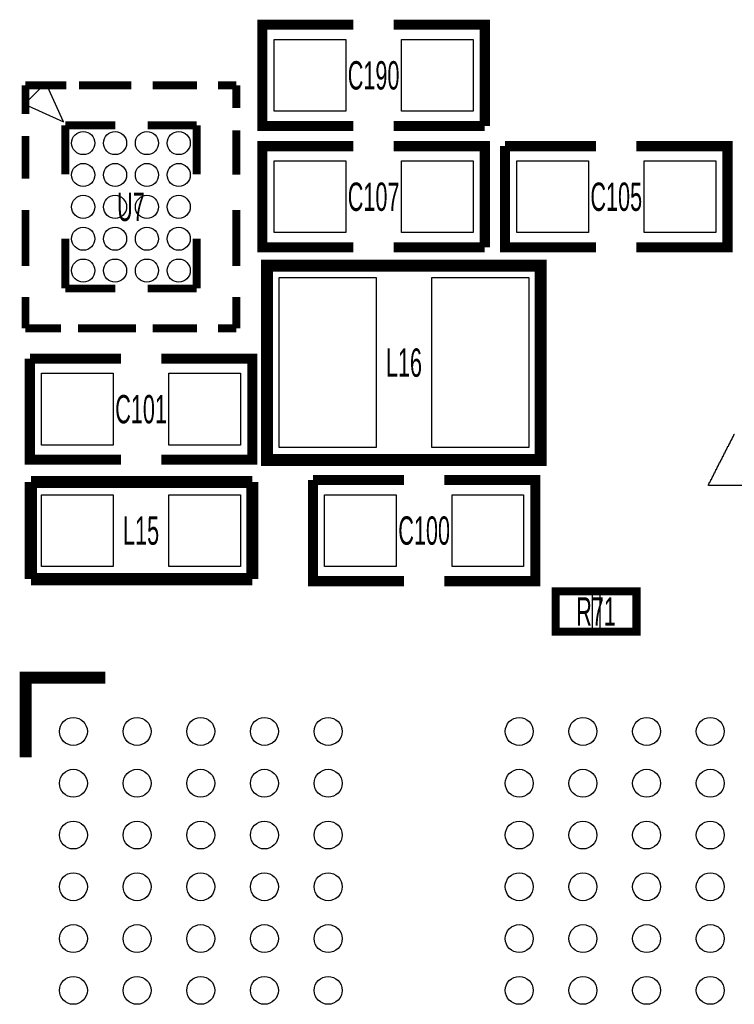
# Model space of a CAD drawing. Extents: x -11 to 103, y 0 to 58.
# Tile 7 of 16: x 40 to 49, y 31 to 43. Entities that reach past the tile are written whole.
import ezdxf
from ezdxf.enums import TextEntityAlignment as Align

# ---------------------------------------------------------------- set-up
doc = ezdxf.new("R2010")
doc.units = 0
for name, color, linetype in [('BG_SILKSCREEN_TOP', 7, 'CONTINUOUS'), ('PG_SILKSCREEN_TOP', 253, 'CONTINUOUS'), ('PIN_SOLDERMASK_TOP', 92, 'CONTINUOUS'), ('RD_SILKSCREEN_TOP', 30, 'CONTINUOUS')]:
    doc.layers.add(name, color=color, linetype=linetype)

msp = doc.modelspace()

# ---------------------------------------------------------------- linework, layer by layer
at = {"layer": 'BG_SILKSCREEN_TOP'}
msp.add_lwpolyline([(53.198751, 37.396826), (48.401275, 37.396826), (48.401275, 37.40785), (48.406507, 37.40785), (48.406507, 37.418315), (48.411765, 37.418315), (48.411765, 37.428805), (48.416997, 37.428805), (48.416997, 37.439295), (48.422255, 37.439295), (48.422255, 37.444528), (48.427488, 37.444528), (48.427488, 37.455018), (48.43272, 37.455018), (48.43272, 37.465508), (48.437978, 37.465508), (48.437978, 37.475998), (48.44321, 37.475998), (48.44321, 37.486488), (48.448468, 37.486488), (48.448468, 37.496953), (48.4537, 37.496953), (48.4537, 37.507443), (48.458933, 37.507443), (48.458933, 37.517934), (48.464191, 37.517934), (48.464191, 37.528424), (48.469423, 37.528424), (48.469423, 37.538914), (48.474681, 37.538914), (48.474681, 37.549379), (48.479913, 37.549379), (48.479913, 37.559869), (48.485146, 37.559869), (48.485146, 37.570359), (48.490403, 37.570359), (48.490403, 37.580849), (48.495636, 37.580849), (48.495636, 37.59134), (48.500894, 37.59134), (48.500894, 37.601804), (48.506126, 37.601804), (48.506126, 37.612295), (48.511358, 37.612295), (48.511358, 37.622785), (48.516616, 37.622785), (48.516616, 37.633275), (48.521849, 37.633275), (48.521849, 37.643765), (48.527106, 37.643765), (48.527106, 37.65423), (48.532339, 37.65423), (48.532339, 37.66472), (48.537571, 37.66472), (48.537571, 37.67521), (48.542829, 37.67521), (48.542829, 37.685701), (48.548061, 37.685701), (48.548061, 37.696191), (48.553319, 37.696191), (48.553319, 37.701423), (48.558552, 37.701423), (48.558552, 37.711913), (48.563784, 37.711913), (48.563784, 37.722404), (48.569042, 37.722404), (48.569042, 37.732868), (48.574274, 37.732868), (48.574274, 37.743359), (48.579532, 37.743359), (48.579532, 37.753849), (48.584764, 37.753849), (48.584764, 37.764339), (48.589997, 37.764339), (48.589997, 37.774829), (48.595255, 37.774829), (48.595255, 37.785294), (48.600487, 37.785294), (48.600487, 37.795784), (48.605745, 37.795784), (48.605745, 37.806274), (48.610977, 37.806274), (48.610977, 37.816765), (48.61621, 37.816765), (48.61621, 37.827255), (48.621467, 37.827255), (48.621467, 37.83772), (48.6267, 37.83772), (48.6267, 37.84821), (48.631958, 37.84821), (48.631958, 37.8587), (48.63719, 37.8587), (48.63719, 37.86919), (48.642422, 37.86919), (48.642422, 37.87968), (48.64768, 37.87968), (48.64768, 37.890145), (48.652913, 37.890145), (48.652913, 37.895403), (48.65817, 37.895403), (48.65817, 37.905893), (48.663403, 37.905893), (48.663403, 37.916358), (48.668635, 37.916358), (48.668635, 37.926848), (48.673893, 37.926848), (48.673893, 37.942571), (48.679125, 37.942571), (48.679125, 37.947829), (48.684383, 37.947829), (48.684383, 37.958319), (48.689616, 37.958319), (48.689616, 37.968784), (48.694848, 37.968784), (48.694848, 37.979274), (48.700106, 37.979274), (48.700106, 37.989764), (48.705338, 37.989764), (48.705338, 38.000254), (48.710596, 38.000254), (48.710596, 38.010744), (48.715828, 38.010744), (48.715828, 38.021209), (48.721061, 38.021209), (48.721061, 38.031699), (48.726319, 38.031699), (48.726319, 38.04219), (48.731551, 38.04219)], dxfattribs=at)
at = {"layer": 'PG_SILKSCREEN_TOP'}
for points, const_width in [([(43.942, 41.91), (42.799, 41.91), (42.799, 43.18), (43.942, 43.18)], 0.127), ([(44.45, 43.18), (45.593, 43.18), (45.593, 41.91)], 0.127), ([(39.823009, 42.418991), (39.823009, 42.057904)], 0.1), ([(39.823009, 42.418991), (40.33459, 42.418991)], 0.1), ([(40.496896, 42.418991), (41.152394, 42.418991)], 0.1), ([(41.419805, 42.418991), (41.9767, 42.418991)], 0.1), ([(42.472991, 42.418991), (42.240302, 42.418991)], 0.1), ([(42.472991, 42.418991), (42.472991, 42.13479)], 0.1), ([(40.323008, 41.918992), (40.950693, 41.918992)], 0.1), ([(40.323008, 41.918992), (40.323008, 41.301695)], 0.1), ([(41.972992, 41.918992), (41.359607, 41.918992)], 0.1), ([(41.972992, 41.918992), (41.972992, 41.301695)], 0.1), ([(42.472991, 41.855212), (42.472991, 41.298393)], 0.1), ([(45.593, 41.91), (44.45, 41.91)], 0.127), ([(39.823009, 41.248406), (39.823009, 41.781298)], 0.1), ([(43.942, 40.386), (42.799, 40.386), (42.799, 41.656), (43.942, 41.656)], 0.127), ([(44.45, 41.656), (45.593, 41.656), (45.593, 40.386)], 0.127), ([(46.99, 40.386), (45.847, 40.386), (45.847, 41.656)], 0.127), ([(45.847, 41.656), (46.99, 41.656)], 0.127), ([(47.498, 41.656), (48.641, 41.656), (48.641, 40.386), (47.498, 40.386)], 0.127), ([(39.823009, 40.852903), (39.823009, 40.152904)], 0.1), ([(42.472991, 40.852903), (42.472991, 40.152904)], 0.1), ([(40.323008, 39.869008), (40.323008, 40.495093)], 0.1), ([(41.972992, 39.869008), (41.972992, 40.495093)], 0.1), ([(45.593, 40.386), (44.45, 40.386)], 0.127), ([(42.858182, 37.71519), (46.295818, 37.71519), (46.295818, 40.155368), (42.857928, 40.155368), (42.857928, 37.71519), (42.858182, 37.71519)], 0.1524), ([(39.823009, 39.369009), (39.823009, 39.761897)], 0.1), ([(40.323008, 39.869008), (40.950693, 39.869008)], 0.1), ([(41.972992, 39.869008), (41.359607, 39.869008)], 0.1), ([(42.472991, 39.369009), (42.472991, 39.761897)], 0.1), ([(39.823009, 39.369009), (40.267407, 39.369009)], 0.1), ([(40.481098, 39.369009), (41.212999, 39.369009)], 0.1), ([(41.419805, 39.369009), (41.9767, 39.369009)], 0.1), ([(42.472991, 39.369009), (42.240302, 39.369009)], 0.1), ([(41.021, 37.719), (39.878, 37.719), (39.878, 38.989)], 0.127), ([(39.878, 38.989), (41.021, 38.989)], 0.127), ([(41.529, 38.989), (42.672, 38.989), (42.672, 37.719), (41.529, 37.719)], 0.127), ([(39.8907, 37.4396), (42.672, 37.4396)], 0.1524), ([(39.8907, 36.2204), (39.8907, 37.4396)], 0.1524), ([(42.672, 37.4396), (42.672, 36.2204)], 0.1524), ([(44.577, 36.195), (43.434, 36.195), (43.434, 37.465)], 0.127), ([(43.434, 37.465), (44.577, 37.465)], 0.127), ([(45.085, 37.465), (46.228, 37.465), (46.228, 36.195), (45.085, 36.195)], 0.127), ([(42.672, 36.2204), (39.8907, 36.2204)], 0.1524), ([(47.498, 36.068), (46.482, 36.068), (46.482, 35.56), (47.498, 35.56), (47.498, 36.068)], 0.1016), ([(39.825016, 33.982812), (39.825016, 34.98281), (40.825014, 34.98281)], 0.150012)]:
    msp.add_lwpolyline(points, dxfattribs=dict(at, const_width=const_width))
msp.add_lwpolyline([(40.078, 42.448988), (39.811503, 42.182491), (40.300097, 41.960394)], close=True, dxfattribs=at)
at = {"layer": 'PIN_SOLDERMASK_TOP'}
for points in [[(43.845848, 42.994948), (43.845848, 42.095052), (42.945952, 42.095052), (42.945952, 42.994948)], [(45.446048, 42.994948), (45.446048, 42.095052), (44.546152, 42.095052), (44.546152, 42.994948)], [(43.845848, 41.470948), (43.845848, 40.571052), (42.945952, 40.571052), (42.945952, 41.470948)], [(45.446048, 41.470948), (45.446048, 40.571052), (44.546152, 40.571052), (44.546152, 41.470948)], [(45.993939, 40.571039), (45.993939, 41.470936), (46.893836, 41.470936), (46.893836, 40.571039)], [(47.594139, 40.571039), (47.594139, 41.470936), (48.494036, 41.470936), (48.494036, 40.571039)], [(43.00855, 37.8714), (43.00855, 40.005), (44.22775, 40.005), (44.22775, 37.8714)], [(44.92625, 37.8714), (44.92625, 40.005), (46.14545, 40.005), (46.14545, 37.8714)], [(40.024939, 37.904039), (40.024939, 38.803936), (40.924836, 38.803936), (40.924836, 37.904039)], [(41.625139, 37.904039), (41.625139, 38.803936), (42.525036, 38.803936), (42.525036, 37.904039)], [(40.024939, 36.380039), (40.024939, 37.279936), (40.924836, 37.279936), (40.924836, 36.380039)], [(41.625139, 36.380039), (41.625139, 37.279936), (42.525036, 37.279936), (42.525036, 36.380039)], [(43.580939, 36.380039), (43.580939, 37.279936), (44.480836, 37.279936), (44.480836, 36.380039)], [(45.181139, 36.380039), (45.181139, 37.279936), (46.081036, 37.279936), (46.081036, 36.380039)], [(46.939962, 36.039044), (46.939962, 35.588956), (46.489874, 35.588956), (46.489874, 36.039044)], [(47.490126, 36.039044), (47.490126, 35.588956), (47.040038, 35.588956), (47.040038, 36.039044)]]:
    msp.add_lwpolyline(points, close=True, dxfattribs=at)
for centre, radius in [((40.548103, 41.6941), 0.145047), ((40.948102, 41.6941), 0.145047), ((41.347898, 41.6941), 0.145047), ((41.747897, 41.6941), 0.145047), ((40.548103, 41.293999), 0.145047), ((40.948102, 41.293999), 0.145047), ((41.347898, 41.293999), 0.145047), ((41.747897, 41.293999), 0.145047), ((40.548103, 40.894), 0.145047), ((40.948102, 40.894), 0.145047), ((41.347898, 40.894), 0.145047), ((41.747897, 40.894), 0.145047), ((40.548103, 40.494001), 0.145047), ((40.948102, 40.494001), 0.145047), ((41.347898, 40.494001), 0.145047), ((41.747897, 40.494001), 0.145047), ((40.548103, 40.0939), 0.145047), ((40.948102, 40.0939), 0.145047), ((41.347898, 40.0939), 0.145047), ((41.747897, 40.0939), 0.145047), ((40.425014, 34.307805), 0.175247), ((41.225114, 34.307805), 0.175247), ((42.02491, 34.307805), 0.175247), ((42.82501, 34.307805), 0.175247), ((43.62511, 34.307805), 0.175247), ((46.024902, 34.307805), 0.175247), ((46.825002, 34.307805), 0.175247), ((47.625102, 34.307805), 0.175247), ((48.424897, 34.307805), 0.175247), ((40.425014, 33.657794), 0.175247), ((41.225114, 33.657794), 0.175247), ((42.02491, 33.657794), 0.175247), ((42.82501, 33.657794), 0.175247), ((43.62511, 33.657794), 0.175247), ((46.024902, 33.657794), 0.175247), ((46.825002, 33.657794), 0.175247), ((47.625102, 33.657794), 0.175247), ((48.424897, 33.657794), 0.175247), ((40.425014, 33.007808), 0.175247), ((41.225114, 33.007808), 0.175247), ((42.02491, 33.007808), 0.175247), ((42.82501, 33.007808), 0.175247), ((43.62511, 33.007808), 0.175247), ((46.024902, 33.007808), 0.175247), ((46.825002, 33.007808), 0.175247), ((47.625102, 33.007808), 0.175247), ((48.424897, 33.007808), 0.175247), ((40.425014, 32.357797), 0.175247), ((41.225114, 32.357797), 0.175247), ((42.02491, 32.357797), 0.175247), ((42.82501, 32.357797), 0.175247), ((43.62511, 32.357797), 0.175247), ((46.024902, 32.357797), 0.175247), ((46.825002, 32.357797), 0.175247), ((47.625102, 32.357797), 0.175247), ((48.424897, 32.357797), 0.175247), ((40.425014, 31.707811), 0.175247), ((41.225114, 31.707811), 0.175247), ((42.02491, 31.707811), 0.175247), ((42.82501, 31.707811), 0.175247), ((43.62511, 31.707811), 0.175247), ((46.024902, 31.707811), 0.175247), ((46.825002, 31.707811), 0.175247), ((47.625102, 31.707811), 0.175247), ((48.424897, 31.707811), 0.175247), ((40.425014, 31.057799), 0.175247), ((41.225114, 31.057799), 0.175247), ((42.02491, 31.057799), 0.175247), ((42.82501, 31.057799), 0.175247), ((43.62511, 31.057799), 0.175247), ((46.024902, 31.057799), 0.175247), ((46.825002, 31.057799), 0.175247), ((47.625102, 31.057799), 0.175247), ((48.424897, 31.057799), 0.175247)]:
    msp.add_circle(centre, radius, dxfattribs=at)

# ---------------------------------------------------------------- texts
at = {"layer": 'RD_SILKSCREEN_TOP', "width": 0.571429}
for s, p in [('C190', (44.196, 42.3672)), ('C107', (44.196, 40.8432)), ('C105', (47.244, 40.8432)), ('U7', (41.148, 40.7162)), ('L16', (44.577, 38.7604)), ('C101', (41.275, 38.1762)), ('L15', (41.275, 36.6522)), ('C100', (44.831, 36.6522)), ('R71', (46.99, 35.6362))]:
    msp.add_text(s, height=0.3556, dxfattribs=at).set_placement(p, align=Align.CENTER)

doc.saveas('drawing.dxf')
